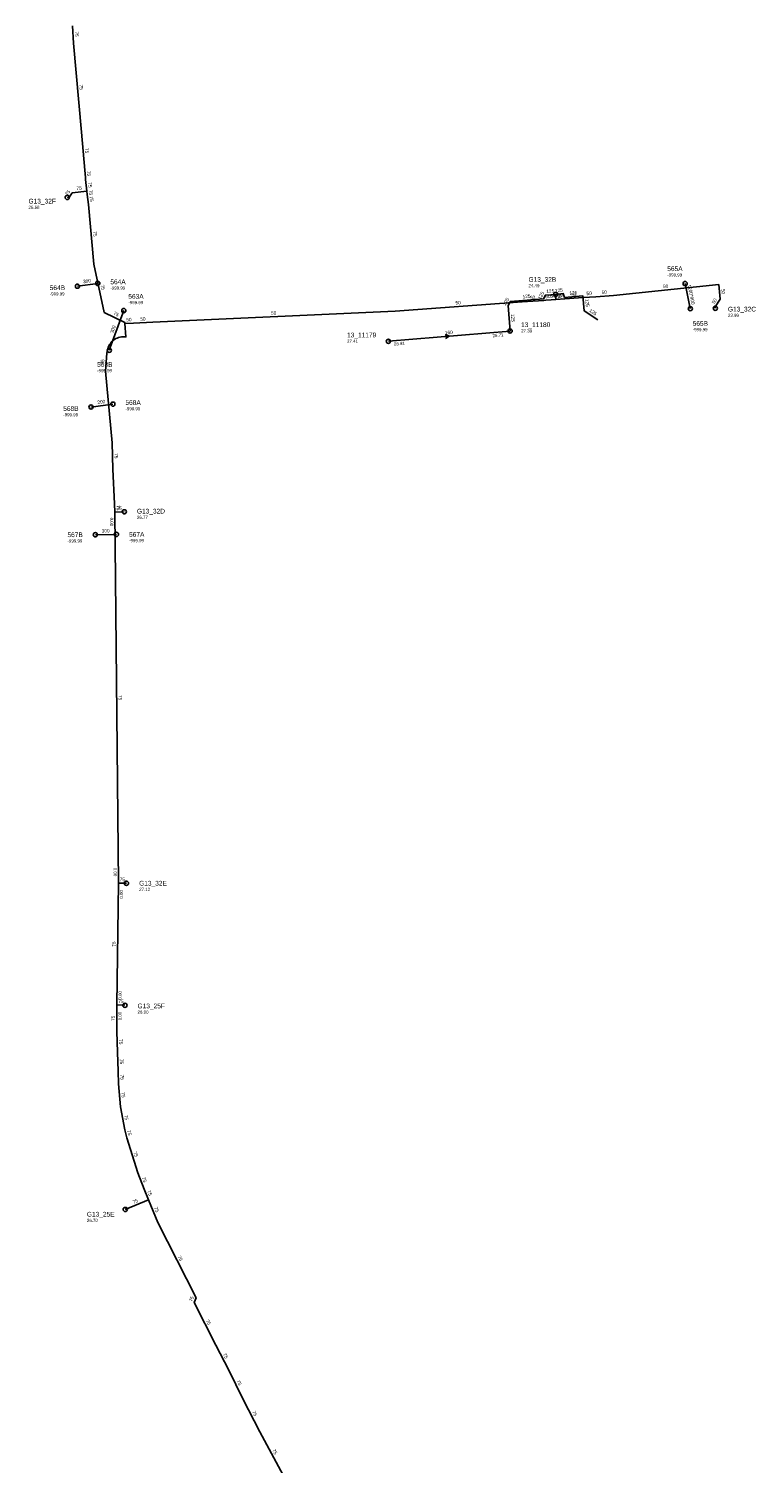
# Model space of a CAD drawing. Header units: metres. Extents: x 179992 to 198392, y 351761 to 369438.
# Tile 181 of 194: x 196022 to 196297, y 363606 to 364150. Entities that reach past the tile are written whole.
import ezdxf

# ---------------------------------------------------------------- set-up
doc = ezdxf.new("R2010")
doc.units = ezdxf.units.M

msp = doc.modelspace()

# ---------------------------------------------------------------- linework, layer by layer
at = {"layer": 'B-WE-RI-DRAINAGE-DRAIN_BETON_200', "linetype": 'Continuous'}
msp.add_lwpolyline([(196045.734, 364006.672), (196054.028, 364007.773)], dxfattribs=at)
at = {"layer": 'B-WE-RI-DRAINAGE-DRAIN_BETON_300', "linetype": 'Continuous'}
for points in [[(196040.62, 364052.462), (196048.312, 364053.519)], [(196052.668, 364028.177), (196058.164, 364043.208)], [(196047.386, 363958.27), (196055.371, 363958.387)]]:
    msp.add_lwpolyline(points, dxfattribs=at)
at = {"layer": 'B-WE-RI-DRAINAGE-DRAIN_BETON_900', "linetype": 'Continuous'}
msp.add_lwpolyline([(196272.786, 364043.955), (196270.836, 364053.473)], dxfattribs=at)
at = {"layer": 'B-WE-RI-DRAINAGE-RIOOLPUT_INSPECTIEPUT'}
for centre in [(196040.62, 364052.46), (196048.31, 364053.52), (196270.84, 364053.47), (196058.16, 364043.21), (196272.79, 364043.96), (196052.67, 364028.18), (196045.73, 364006.67), (196054.03, 364007.77), (196047.39, 363958.27), (196055.37, 363958.39)]:
    msp.add_circle(centre, 0.8, dxfattribs=at)
at = {"layer": 'B-WE-RI-PERSLEIDING-POMPPUT'}
for centre in [(196036.74, 364086.09), (196221.83, 364049.32), (196282.26, 364044.1), (196058.34, 363966.96), (196059.18, 363826.22), (196058.58, 363779.97), (196058.71, 363702.59)]:
    msp.add_circle(centre, 0.8, dxfattribs=at)
at = {"layer": 'B-WE-RI-PERSLEIDING_PP_50', "linetype": 'Continuous'}
for points in [[(196221.84, 364047.385), (196225.221, 364047.606), (196232.189, 364048.122), (196237.04, 364048.483), (196243.647, 364048.948), (196283.597, 364053.086), (196284.052, 364047.498), (196282.225, 364044.609), (196282.26, 364044.1)], [(196058.61, 364038.281), (196061.784, 364038.456), (196069.17, 364038.785), (196160.936, 364043.015), (196209.047, 364046.486), (196217.267, 364047.044), (196218.028, 364047.108), (196220.028, 364047.283), (196221.84, 364047.385)], [(196221.84, 364047.385), (196221.83, 364049.32)]]:
    msp.add_lwpolyline(points, dxfattribs=at)
at = {"layer": 'B-WE-RI-PERSLEIDING_PP_75', "linetype": 'Continuous'}
for points in [[(196038.675, 364151.166), (196039.129, 364144.487), (196042.088, 364110.877), (196043.359, 364096.453), (196043.604, 364093.605), (196043.687, 364092.885), (196044.174, 364088.419)], [(196036.74, 364086.09), (196037.571, 364086.318), (196038.628, 364087.863), (196044.174, 364088.419)], [(196044.174, 364088.419), (196044.316, 364087.169), (196044.736, 364083.372), (196046.856, 364060.834), (196050.788, 364042.538), (196058.584, 364038.686), (196058.61, 364038.281)], [(196058.61, 364038.281), (196058.968, 364033.265), (196058.547, 364033.289), (196057.859, 364033.295), (196057.281, 364033.243), (196056.733, 364033.145), (196056.206, 364032.997), (196055.69, 364032.811), (196055.184, 364032.576), (196054.696, 364032.279), (196054.245, 364031.959), (196054.034, 364031.779), (196053.824, 364031.603), (196053.425, 364031.193), (196053.069, 364030.763), (196052.755, 364030.301), (196052.485, 364029.846), (196052.257, 364029.32), (196052.08, 364028.821), (196051.937, 364028.265), (196051.844, 364027.722), (196051.782, 364027.098), (196051.224, 364020.299), (196053.815, 363993.09), (196053.976, 363983.17), (196054.614, 363970.026), (196054.732, 363966.766)], [(196054.732, 363966.766), (196058.34, 363966.96)], [(196054.732, 363966.766), (196056.139, 363826.22)], [(196056.139, 363826.22), (196055.533, 363780.115)], [(196056.139, 363826.22), (196059.18, 363826.22)], [(196055.533, 363780.115), (196055.483, 363769.99), (196055.767, 363762.145), (196056.036, 363755.042), (196056.221, 363750.238), (196056.911, 363741.441), (196058.497, 363732.819), (196059.297, 363729.696), (196063.427, 363716.457), (196065.827, 363710.238), (196067.483, 363706.24)], [(196055.533, 363780.115), (196058.58, 363779.97)], [(196067.483, 363706.24), (196058.71, 363702.59)], [(196067.483, 363706.24), (196071.038, 363697.662), (196085.561, 363669.123), (196084.824, 363667.306), (196092.996, 363651.158), (196097.932, 363641.672), (196103.269, 363630.864), (196109.734, 363618.272), (196118.589, 363601.876), (196125.575, 363586.71)]]:
    msp.add_lwpolyline(points, dxfattribs=at)
at = {"layer": 'B-WE-RI-RIOOLPUT_INSPECTIEPUT'}
for centre in [(196204.54, 364035.46), (196158.41, 364031.57)]:
    msp.add_circle(centre, 0.8, dxfattribs=at)
at = {"layer": 'B-WE-RI-VWA-PERCEELAANSLUITLEIDING_PVC_125', "linetype": 'Continuous'}
msp.add_lwpolyline([(196237.789, 364039.674), (196232.626, 364043.11), (196232.139, 364048.778), (196225.161, 364048.223), (196224.682, 364049.648), (196221.83, 364049.32)], dxfattribs=at)
at = {"layer": 'B-WE-RI-VWA-RIOOLLEIDING_PVC_125', "linetype": 'Continuous'}
msp.add_lwpolyline([(196204.543, 364035.456), (196203.771, 364045.168), (196204.664, 364046.693), (196217.225, 364047.692), (196217.91, 364049.101), (196221.83, 364049.32)], dxfattribs=at)
at = {"layer": 'B-WE-RI-VWA-RIOOLLEIDING_PVC_160', "linetype": 'Continuous'}
msp.add_lwpolyline([(196158.412, 364031.565), (196204.543, 364035.456)], dxfattribs=at)
at = {"layer": 'B-WE-RI-VWA_STROMINGSRICHTING'}
msp.add_lwpolyline([(196179.98, 364034.11), (196181.48, 364033.51), (196180.1, 364032.67)], dxfattribs=at)

# ---------------------------------------------------------------- texts
at = {"layer": 'B-WE-RI-DRAINAGE_AFM'}
for s, rotation, p in [('300', 7.82, (196042.82, 364053.55)), ('1200*900', -78.42, (196271.75, 364052.94)), ('300', 69.92, (196054.16, 364034.49)), ('200', 7.56, (196048.23, 364007.77)), ('300', 0.84, (196049.8, 363959.09))]:
    msp.add_text(s, height=1.3, rotation=rotation, dxfattribs=at).set_placement(p)
at = {"layer": 'B-WE-RI-DRAINAGE_PUTDEKSELNIVEAU'}
for p in [(196264.08, 364056.13), (196053.08, 364051.16), (196030.1, 364048.94), (196059.88, 364045.65), (196273.7, 364035.4), (196048.07, 364019.86), (196035.21, 364003.15), (196058.79, 364005.42), (196036.83, 363955.33), (196060.17, 363955.45)]:
    msp.add_text('-999.99', height=1.2, dxfattribs=at).set_placement(p)
at = {"layer": 'B-WE-RI-DRAINAGE_PUTNUMMER'}
for s, p in [('565A', (196264.08, 364058.17)), ('564B', (196030.1, 364050.98)), ('564A', (196053.08, 364053.2)), ('563A', (196059.88, 364047.69)), ('565B', (196273.7, 364037.44)), ('563B', (196048.07, 364021.9)), ('568A', (196058.79, 364007.46)), ('568B', (196035.21, 364005.19)), ('567B', (196036.83, 363957.37)), ('567A', (196060.17, 363957.49))]:
    msp.add_text(s, height=1.8, dxfattribs=at).set_placement(p)
at = {"layer": 'B-WE-RI-PERSLEIDING_AFM'}
for s, rotation, p in [('75', -86.11, (196039.61, 364148.9)), ('75', -84.97, (196041.29, 364128.79)), ('75', -84.96, (196043.4, 364104.76)), ('75', -85.08, (196044.17, 364096.13)), ('75', 55.62, (196036.86, 364086.69)), ('75', 5.72, (196040.3, 364088.84)), ('75', -83.78, (196044.6, 364091.77)), ('75', -83.52, (196044.9, 364088.9)), ('75', -83.69, (196045.2, 364086.4)), ('75', -84.63, (196046.48, 364073.2)), ('75', -77.87, (196049.37, 364052.88)), ('50', 4.03, (196239.26, 364049.43)), ('50', 5.91, (196262.51, 364051.71)), ('50', -85.34, (196284.53, 364051.38)), ('50', 4.13, (196183.9, 364045.47)), ('50', 3.88, (196212.07, 364047.47)), ('50', 5, (196217.93, 364047.87)), ('50', 3.22, (196219.86, 364048.06)), ('50', 3.74, (196222.45, 364048.22)), ('50', -89.7, (196222.61, 364049.38)), ('50', 4.24, (196227.61, 364048.59)), ('50', 4.26, (196233.52, 364049.03)), ('50', 57.69, (196281.92, 364045.6)), ('75', -26.29, (196054.1, 364041.79)), ('50', 3.16, (196059.13, 364039.09)), ('50', 2.55, (196064.42, 364039.37)), ('50', 2.64, (196113.98, 364041.62)), ('75', 85.31, (196050.64, 364022.72)), ('75', -89.07, (196054.65, 363989.17)), ('75', -87.93, (196055.42, 363969.47)), ('75', 3.08, (196055.46, 363967.59)), ('75', -89.43, (196056.2, 363897.54)), ('75', 89.25, (196055.05, 363802.14)), ('75', -2.72, (196056.07, 363780.87)), ('75', 89.72, (196054.74, 363774.04)), ('75', -87.93, (196056.37, 363767.12)), ('75', -87.83, (196056.64, 363759.65)), ('75', -87.79, (196056.86, 363753.69)), ('75', -85.52, (196057.26, 363746.94)), ('75', -79.58, (196058.28, 363738.3)), ('75', -75.63, (196059.38, 363732.44)), ('75', -72.67, (196061.79, 363724.29)), ('75', -68.9, (196064.98, 363714.59)), ('75', -67.5, (196066.99, 363709.52)), ('75', 22.59, (196061.84, 363704.72)), ('75', -67.49, (196069.6, 363703.2)), ('75', -63.03, (196078.52, 363684.7)), ('75', 67.92, (196084.07, 363667.54)), ('75', -63.16, (196089.13, 363660.51)), ('75', -62.51, (196095.68, 363647.7)), ('75', -63.72, (196100.84, 363637.56)), ('75', -62.82, (196106.73, 363625.86)), ('75', -61.63, (196114.34, 363611.34))]:
    msp.add_text(s, height=1.3, rotation=rotation, dxfattribs=at).set_placement(p)
msp.add_text('75', height=1.3, dxfattribs=at).set_placement((196056.61, 363827))
at = {"layer": 'B-WE-RI-PERSLEIDING_BOB'}
for rotation, p in [(-89.43, (196052.95, 363964.75)), (-89.43, (196054.28, 363832.04)), (89.25, (196057.86, 363820.36)), (89.25, (196057.36, 363782.09)), (89.72, (196057.3, 363774.27))]:
    msp.add_text('0.00', height=1.2, rotation=rotation, dxfattribs=at).set_placement(p)
at = {"layer": 'B-WE-RI-PERSLEIDING_PUTDEKSELNIVEAU'}
for s, p in [('26.68', (196022.07, 364081.75)), ('24.49', (196211.5, 364052.07)), ('23.99', (196287.05, 364040.83)), ('26.77', (196063.13, 363964.27)), ('27.12', (196063.98, 363823.28)), ('26.90', (196063.37, 363776.78)), ('26.70', (196044.18, 363697.85))]:
    msp.add_text(s, height=1.2, dxfattribs=at).set_placement(p)
at = {"layer": 'B-WE-RI-PERSLEIDING_PUTNUMMER'}
for s, p in [('G13_32F', (196022.07, 364083.79)), ('G13_32B', (196211.5, 364054.11)), ('G13_32C', (196287.05, 364042.87)), ('G13_32D', (196063.13, 363966.31)), ('G13_32E', (196063.98, 363825.32)), ('G13_25F', (196063.37, 363778.82)), ('G13_25E', (196044.18, 363699.89))]:
    msp.add_text(s, height=1.8, dxfattribs=at).set_placement(p)
at = {"layer": 'B-WE-RI-VWA_AFM'}
for s, rotation, p in [('125', 3.2, (196218.27, 364049.9)), ('125', 6.56, (196221.61, 364050.06)), ('125', 59.65, (196202.76, 364044.99)), ('125', 4.55, (196209.31, 364047.84)), ('125', 64.07, (196216.17, 364047.34)), ('125', 4.55, (196227.03, 364049.15)), ('125', -85.09, (196233.01, 364047.57)), ('125', -85.46, (196204.81, 364041.94)), ('125', -33.64, (196234.34, 364042.93)), ('160', 4.82, (196179.87, 364034.15))]:
    msp.add_text(s, height=1.3, rotation=rotation, dxfattribs=at).set_placement(p)
at = {"layer": 'B-WE-RI-VWA_BOB'}
for s, p in [('26.71', (196197.92, 364033.09)), ('26.81', (196160.56, 364029.94))]:
    msp.add_text(s, height=1.2, rotation=4.82, dxfattribs=at).set_placement(p)
at = {"layer": 'B-WE-RI_PUTDEKSELNIVEAU'}
for s, p in [('27.30', (196208.7, 364034.92)), ('27.41', (196142.74, 364031.02))]:
    msp.add_text(s, height=1.2, dxfattribs=at).set_placement(p)
at = {"layer": 'B-WE-RI_PUTNUMMER'}
for s, p in [('13_11179', (196142.74, 364033.06)), ('13_11180', (196208.7, 364036.96))]:
    msp.add_text(s, height=1.8, dxfattribs=at).set_placement(p)

doc.saveas('drawing.dxf')
